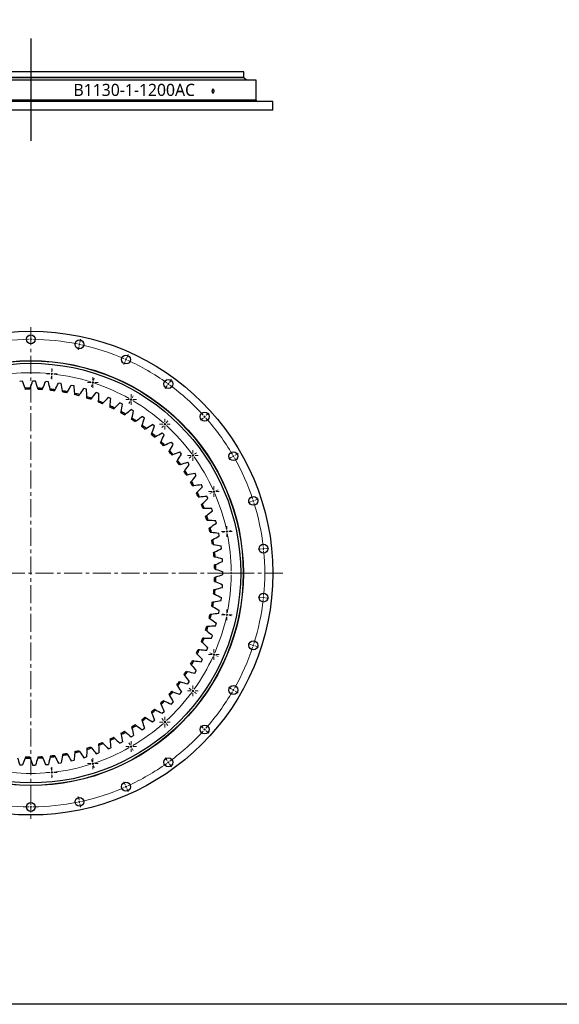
# Model space of a CAD drawing. Header units: millimetres. Extents: x -286 to 5069, y 4810 to 9491.
# Tile 2 of 8: x 1054 to 2392, y 4810 to 7253. Entities that reach past the tile are written whole.
import ezdxf

# ---------------------------------------------------------------- set-up
doc = ezdxf.new("R2010")
doc.units = ezdxf.units.MM
doc.header["$LTSCALE"] = 20
doc.linetypes.add('CENTER', pattern=[10.16, 6.35, -1.27, 1.27, -1.27])

# ---------------------------------------------------------------- blocks, each defined once
blk = doc.blocks.new('SW_CENTERMARKSYMBOL_36')
at = {"color": 0, "linetype": 'Continuous', "lineweight": 18}
for p, q in [((-5, 0), (-13.25, 0)), ((0, 0), (-2.5, 0)), ((0, 5), (0, 13.25)), ((0, 0), (0, 2.5)), ((0, 0), (0, -2.5)), ((0, 0), (2.5, 0)), ((5, 0), (13.25, 0)), ((0, -5), (0, -13.25))]:
    blk.add_line(p, q, dxfattribs=at)
blk = doc.blocks.new('SW_CENTERMARKSYMBOL_52')
at = {"color": 0, "linetype": 'Continuous', "lineweight": 18}
for p, q in [((-5, 0), (-13.25, 0)), ((0, 0), (-2.5, 0)), ((0, 5), (0, 13.25)), ((0, 0), (0, 2.5)), ((0, 0), (0, -2.5)), ((0, 0), (2.5, 0)), ((5, 0), (13.25, 0)), ((0, -5), (0, -13.25))]:
    blk.add_line(p, q, dxfattribs=at)
blk = doc.blocks.new('SW_CENTERMARKSYMBOL_53')
at = {"color": 0, "linetype": 'Continuous', "lineweight": 18}
for p, q in [((-5, 0), (-13.25, 0)), ((0, 0), (-2.5, 0)), ((0, 5), (0, 13.25)), ((0, 0), (0, 2.5)), ((0, 0), (0, -2.5)), ((0, 0), (2.5, 0)), ((5, 0), (13.25, 0)), ((0, -5), (0, -13.25))]:
    blk.add_line(p, q, dxfattribs=at)
blk = doc.blocks.new('SW_CENTERMARKSYMBOL_54')
at = {"color": 0, "linetype": 'Continuous', "lineweight": 18}
for p, q in [((-5, 0), (-13.25, 0)), ((0, 0), (-2.5, 0)), ((0, 5), (0, 13.25)), ((0, 0), (0, 2.5)), ((0, 0), (0, -2.5)), ((0, 0), (2.5, 0)), ((5, 0), (13.25, 0)), ((0, -5), (0, -13.25))]:
    blk.add_line(p, q, dxfattribs=at)
blk = doc.blocks.new('SW_CENTERMARKSYMBOL_55')
at = {"color": 0, "linetype": 'Continuous', "lineweight": 18}
for p, q in [((-5, 0), (-13.25, 0)), ((0, 0), (-2.5, 0)), ((0, 5), (0, 13.25)), ((0, 0), (0, 2.5)), ((0, 0), (0, -2.5)), ((0, 0), (2.5, 0)), ((5, 0), (13.25, 0)), ((0, -5), (0, -13.25))]:
    blk.add_line(p, q, dxfattribs=at)
blk = doc.blocks.new('SW_CENTERMARKSYMBOL_56')
at = {"color": 0, "linetype": 'Continuous', "lineweight": 18}
for p, q in [((-5, 0), (-13.25, 0)), ((0, 0), (-2.5, 0)), ((0, 5), (0, 13.25)), ((0, 0), (0, 2.5)), ((0, 0), (0, -2.5)), ((0, 0), (2.5, 0)), ((5, 0), (13.25, 0)), ((0, -5), (0, -13.25))]:
    blk.add_line(p, q, dxfattribs=at)
blk = doc.blocks.new('SW_CENTERMARKSYMBOL_57')
at = {"color": 0, "linetype": 'Continuous', "lineweight": 18}
for p, q in [((-5, 0), (-13.25, 0)), ((0, 0), (-2.5, 0)), ((0, 5), (0, 13.25)), ((0, 0), (0, 2.5)), ((0, 0), (0, -2.5)), ((0, 0), (2.5, 0)), ((5, 0), (13.25, 0)), ((0, -5), (0, -13.25))]:
    blk.add_line(p, q, dxfattribs=at)
blk = doc.blocks.new('SW_CENTERMARKSYMBOL_58')
at = {"color": 0, "linetype": 'Continuous', "lineweight": 18}
for p, q in [((-5, 0), (-13.25, 0)), ((0, 0), (-2.5, 0)), ((0, 5), (0, 13.25)), ((0, 0), (0, 2.5)), ((0, 0), (0, -2.5)), ((0, 0), (2.5, 0)), ((5, 0), (13.25, 0)), ((0, -5), (0, -13.25))]:
    blk.add_line(p, q, dxfattribs=at)
blk = doc.blocks.new('SW_CENTERMARKSYMBOL_59')
at = {"color": 0, "linetype": 'Continuous', "lineweight": 18}
for p, q in [((-5, 0), (-13.25, 0)), ((0, 0), (-2.5, 0)), ((0, 5), (0, 13.25)), ((0, 0), (0, 2.5)), ((0, 0), (0, -2.5)), ((0, 0), (2.5, 0)), ((5, 0), (13.25, 0)), ((0, -5), (0, -13.25))]:
    blk.add_line(p, q, dxfattribs=at)
blk = doc.blocks.new('SW_CENTERMARKSYMBOL_60')
at = {"color": 0, "linetype": 'Continuous', "lineweight": 18}
for p, q in [((-5, 0), (-13.25, 0)), ((0, 0), (-2.5, 0)), ((0, 5), (0, 13.25)), ((0, 0), (0, 2.5)), ((0, 0), (0, -2.5)), ((0, 0), (2.5, 0)), ((5, 0), (13.25, 0)), ((0, -5), (0, -13.25))]:
    blk.add_line(p, q, dxfattribs=at)
blk = doc.blocks.new('SW_CENTERMARKSYMBOL_61')
at = {"color": 0, "linetype": 'Continuous', "lineweight": 18}
for p, q in [((-5, 0), (-13.25, 0)), ((0, 0), (-2.5, 0)), ((0, 5), (0, 13.25)), ((0, 0), (0, 2.5)), ((0, 0), (0, -2.5)), ((0, 0), (2.5, 0)), ((5, 0), (13.25, 0)), ((0, -5), (0, -13.25))]:
    blk.add_line(p, q, dxfattribs=at)
blk = doc.blocks.new('SW_CENTERMARKSYMBOL_62')
at = {"color": 0, "linetype": 'Continuous', "lineweight": 18}
for p, q in [((-5, 0), (-13.25, 0)), ((0, 0), (-2.5, 0)), ((0, 5), (0, 13.25)), ((0, 0), (0, 2.5)), ((0, 0), (0, -2.5)), ((0, 0), (2.5, 0)), ((5, 0), (13.25, 0)), ((0, -5), (0, -13.25))]:
    blk.add_line(p, q, dxfattribs=at)
blk = doc.blocks.new('SW_CENTERMARKSYMBOL_63')
at = {"color": 0, "linetype": 'Continuous', "lineweight": 18}
for p, q in [((-5, 0), (-13.25, 0)), ((0, 0), (-2.5, 0)), ((0, 5), (0, 13.25)), ((0, 0), (0, 2.5)), ((0, 0), (0, -2.5)), ((0, 0), (2.5, 0)), ((5, 0), (13.25, 0)), ((0, -5), (0, -13.25))]:
    blk.add_line(p, q, dxfattribs=at)
blk = doc.blocks.new('SW_CENTERMARKSYMBOL_64')
at = {"color": 0, "linetype": 'Continuous', "lineweight": 18}
for p, q in [((-5, 0), (-13.25, 0)), ((0, 0), (-2.5, 0)), ((0, 5), (0, 13.25)), ((0, 0), (0, 2.5)), ((0, 0), (0, -2.5)), ((0, 0), (2.5, 0)), ((5, 0), (13.25, 0)), ((0, -5), (0, -13.25))]:
    blk.add_line(p, q, dxfattribs=at)
blk = doc.blocks.new('SW_CENTERMARKSYMBOL_65')
at = {"color": 0, "linetype": 'Continuous', "lineweight": 18}
for p, q in [((-5, 0), (-13.25, 0)), ((0, 0), (-2.5, 0)), ((0, 5), (0, 13.25)), ((0, 0), (0, 2.5)), ((0, 0), (0, -2.5)), ((0, 0), (2.5, 0)), ((5, 0), (13.25, 0)), ((0, -5), (0, -13.25))]:
    blk.add_line(p, q, dxfattribs=at)

msp = doc.modelspace()

# ---------------------------------------------------------------- linework, layer by layer
at = {"lineweight": 25}
for p, q in [((1081.2, 7206), (1081.2, 6952.7)), ((1609.7, 7108.6), (552.7, 7108.6)), ((1609.2, 7123.1), (553.2, 7123.1)), ((1609.2, 7109.1), (553.2, 7109.1)), ((1602.2, 7108.6), (1602.2, 7109.1)), ((1609.2, 7109.1), (1609.2, 7123.1)), ((1615.7, 7103.2), (1609.7, 7108.6)), ((1639.7, 7103.1), (522.7, 7103.1)), ((1615.7, 7103.2), (546.7, 7103.2)), ((1609.2, 7103.1), (1609.2, 7103.2)), ((1639.7, 7053.1), (1639.7, 7103.1)), ((1681.2, 7050.1), (481.2, 7050.1)), ((1639.7, 7053.1), (522.7, 7053.1)), ((1681.2, 7028.1), (1681.2, 7050.1)), ((1681.2, 7028.1), (481.2, 7028.1)), ((1060.5, 6355.9), (1053.7, 6355.6)), ((1092.6, 6356.3), (1085.8, 6356.4)), ((1124.8, 6354.4), (1118, 6355)), ((1156.7, 6350.4), (1150, 6351.4)), ((1188.3, 6344.2), (1181.6, 6345.7)), ((1219.4, 6335.9), (1212.9, 6337.8)), ((1249.9, 6325.5), (1243.5, 6327.9)), ((1279.5, 6313.1), (1273.3, 6315.9)), ((1308.3, 6298.8), (1302.3, 6302)), ((1336.1, 6282.5), (1330.3, 6286.1)), ((1362.7, 6264.3), (1357.2, 6268.3)), ((1388, 6244.5), (1382.8, 6248.8)), ((1411.9, 6222.9), (1407, 6227.6)), ((1434.3, 6199.8), (1429.7, 6204.8)), ((1455.1, 6175.2), (1450.8, 6180.6)), ((1474.2, 6149.3), (1470.3, 6154.9)), ((1491.5, 6122.2), (1488, 6128)), ((1506.9, 6093.9), (1503.8, 6100)), ((1520.4, 6064.7), (1517.7, 6071)), ((1531.8, 6034.6), (1529.6, 6041.1)), ((1541.2, 6003.9), (1539.4, 6010.4)), ((1548.6, 5972.5), (1547.2, 5979.2)), ((1553.7, 5940.8), (1552.8, 5947.5)), ((1556.8, 5908.7), (1556.3, 5915.5)), ((1557.6, 5876.6), (1557.6, 5883.4)), ((1556.3, 5844.4), (1556.8, 5851.2)), ((1552.8, 5812.4), (1553.7, 5819.1)), ((1547.2, 5780.7), (1548.6, 5787.4)), ((1539.4, 5749.5), (1541.2, 5756)), ((1529.6, 5718.8), (1531.8, 5725.3)), ((1517.7, 5688.9), (1520.4, 5695.2)), ((1503.8, 5659.9), (1506.9, 5666)), ((1488, 5631.9), (1491.5, 5637.7)), ((1470.3, 5605), (1474.2, 5610.6)), ((1450.8, 5579.4), (1455.1, 5584.7)), ((1429.7, 5555.1), (1434.3, 5560.1)), ((1407, 5532.3), (1411.9, 5537)), ((1357.2, 5491.6), (1362.7, 5495.6)), ((1382.8, 5511.1), (1388, 5515.4)), ((1330.3, 5473.8), (1336.1, 5477.4)), ((1273.3, 5444), (1279.5, 5446.8)), ((1302.3, 5457.9), (1308.3, 5461.1)), ((1212.9, 5422.1), (1219.4, 5424)), ((1243.5, 5432), (1249.9, 5434.4)), ((1053.7, 5404.3), (1060.5, 5404)), ((1085.8, 5403.5), (1092.6, 5403.7)), ((1118, 5404.9), (1124.8, 5405.5)), ((1150, 5408.5), (1156.7, 5409.5)), ((1181.6, 5414.2), (1188.3, 5415.7))]:
    msp.add_line(p, q, dxfattribs=at)
at = {"linetype": 'CENTER', "lineweight": 18, "ltscale": 0.35}
for p, q in [((1081.1, 6489.9), (1081.1, 5270.2)), ((452.8, 5880.2), (1709.4, 5880))]:
    msp.add_line(p, q, dxfattribs=at)
at = {"color": 0, "linetype": 'Continuous', "lineweight": 18}
for p, q in [((1081.2, 6465), (1081.2, 6473.5)), ((1081.2, 6460), (1081.2, 6462.5)), ((1081.2, 6460), (1081.2, 6457.5)), ((1081.2, 6455), (1081.2, 6446.5)), ((1201.8, 6447.3), (1202.3, 6449.7)), ((1202.8, 6452.2), (1204.6, 6460.5)), ((1200.7, 6442.4), (1199, 6434.1)), ((1201.8, 6447.3), (1201.3, 6444.8)), ((1315.1, 6405.2), (1311.6, 6397.5)), ((1317.1, 6409.8), (1316.1, 6407.5)), ((1317.1, 6409.8), (1318.1, 6412.1)), ((1319.1, 6414.4), (1322.6, 6422.1)), ((1133.1, 6374.2), (1133.4, 6376.7)), ((1133.7, 6379.2), (1134.3, 6385.4)), ((1132.6, 6369.3), (1132, 6363)), ((1133.1, 6374.2), (1132.9, 6371.7)), ((1234.8, 6352.6), (1234, 6350.3)), ((1234.8, 6352.6), (1235.5, 6355)), ((1236.3, 6357.4), (1238.3, 6363.3)), ((1422.1, 6349.2), (1423.6, 6351.2)), ((1425, 6353.2), (1430, 6360.1)), ((1233.2, 6347.9), (1231.3, 6341.9)), ((1419.2, 6345.1), (1414.2, 6338.3)), ((1422.1, 6349.2), (1420.6, 6347.2)), ((1327.2, 6306), (1324.1, 6300.6)), ((1329.7, 6310.4), (1328.4, 6308.2)), ((1329.7, 6310.4), (1330.9, 6312.5)), ((1332.2, 6314.7), (1335.3, 6320.1)), ((1417.1, 6253), (1421.3, 6257.7)), ((1508.5, 6264.7), (1502.2, 6259)), ((1512.2, 6268.1), (1510.4, 6266.4)), ((1512.2, 6268.1), (1514.1, 6269.7)), ((1515.9, 6271.4), (1522.2, 6277.1)), ((1410.4, 6245.6), (1406.2, 6240.9)), ((1413.8, 6249.3), (1412.1, 6247.4)), ((1413.8, 6249.3), (1415.4, 6251.2)), ((1479.2, 6169.1), (1474.2, 6165.5)), ((1483.3, 6172.1), (1481.3, 6170.6)), ((1483.3, 6172.1), (1485.3, 6173.6)), ((1487.3, 6175), (1492.4, 6178.7)), ((1579.2, 6167.5), (1571.8, 6163.2)), ((1583.5, 6170), (1581.3, 6168.7)), ((1583.5, 6170), (1585.7, 6171.2)), ((1587.8, 6172.5), (1595.2, 6176.7)), ((1535.2, 6082.1), (1532.9, 6081.1)), ((1535.2, 6082.1), (1537.5, 6083.1)), ((1539.8, 6084.1), (1545.5, 6086.7)), ((1530.7, 6080.1), (1524.9, 6077.5)), ((1628.1, 6057.6), (1620, 6055)), ((1632.8, 6059.2), (1630.4, 6058.4)), ((1632.8, 6059.2), (1635.2, 6060)), ((1637.6, 6060.7), (1645.6, 6063.4)), ((1572.2, 5984.3), (1578.3, 5985.6)), ((1562.4, 5982.2), (1556.3, 5980.9)), ((1567.3, 5983.3), (1564.9, 5982.8)), ((1567.3, 5983.3), (1569.8, 5983.8)), ((1653, 5940.1), (1644.6, 5939.2)), ((1658, 5940.6), (1655.5, 5940.3)), ((1658, 5940.6), (1660.5, 5940.8)), ((1663, 5941.1), (1671.4, 5942)), ((1573.2, 5880), (1566.9, 5880)), ((1578.2, 5880), (1575.7, 5880)), ((1578.2, 5880), (1580.7, 5880)), ((1583.2, 5880), (1589.4, 5880)), ((1653, 5819.9), (1644.6, 5820.7)), ((1658, 5819.3), (1655.5, 5819.6)), ((1658, 5819.3), (1660.5, 5819.1)), ((1663, 5818.8), (1671.4, 5817.9)), ((1562.4, 5777.7), (1556.3, 5779)), ((1567.3, 5776.6), (1564.9, 5777.1)), ((1567.3, 5776.6), (1569.8, 5776.1)), ((1572.2, 5775.6), (1578.3, 5774.3)), ((1628.1, 5702.3), (1620, 5704.9)), ((1632.8, 5700.7), (1630.4, 5701.5)), ((1632.8, 5700.7), (1635.2, 5700)), ((1637.6, 5699.2), (1645.6, 5696.6)), ((1530.7, 5679.8), (1524.9, 5682.4)), ((1535.2, 5677.8), (1532.9, 5678.8)), ((1535.2, 5677.8), (1537.5, 5676.8)), ((1539.8, 5675.8), (1545.5, 5673.2)), ((1479.2, 5590.8), (1474.2, 5594.4)), ((1579.2, 5592.5), (1571.8, 5596.7)), ((1483.3, 5587.8), (1481.3, 5589.3)), ((1483.3, 5587.8), (1485.3, 5586.4)), ((1487.3, 5584.9), (1492.4, 5581.2)), ((1583.5, 5590), (1581.3, 5591.2)), ((1583.5, 5590), (1585.7, 5588.7)), ((1587.8, 5587.5), (1595.2, 5583.2)), ((1410.4, 5514.3), (1406.2, 5519)), ((1413.8, 5510.6), (1412.1, 5512.5)), ((1413.8, 5510.6), (1415.4, 5508.8)), ((1417.1, 5506.9), (1421.3, 5502.3)), ((1508.5, 5495.2), (1502.2, 5500.9)), ((1512.2, 5491.9), (1510.4, 5493.5)), ((1512.2, 5491.9), (1514.1, 5490.2)), ((1515.9, 5488.5), (1522.2, 5482.8)), ((1327.2, 5453.9), (1324.1, 5459.3)), ((1329.7, 5449.5), (1328.4, 5451.7)), ((1329.7, 5449.5), (1330.9, 5447.4)), ((1332.2, 5445.2), (1335.3, 5439.8)), ((1233.2, 5412), (1231.3, 5418)), ((1234.8, 5407.3), (1234, 5409.7)), ((1234.8, 5407.3), (1235.5, 5404.9)), ((1236.3, 5402.5), (1238.3, 5396.6)), ((1419.2, 5414.8), (1414.2, 5421.6)), ((1422.1, 5410.7), (1420.6, 5412.7)), ((1422.1, 5410.7), (1423.6, 5408.7)), ((1425, 5406.7), (1430, 5399.8)), ((1132.6, 5390.7), (1132, 5396.9)), ((1133.1, 5385.7), (1132.9, 5388.2)), ((1133.1, 5385.7), (1133.4, 5383.2)), ((1133.7, 5380.7), (1134.3, 5374.5)), ((1315.1, 5354.7), (1311.6, 5362.4)), ((1317.1, 5350.1), (1316.1, 5352.4)), ((1317.1, 5350.1), (1318.1, 5347.8)), ((1200.7, 5317.5), (1199, 5325.8)), ((1319.1, 5345.5), (1322.6, 5337.8)), ((1081.2, 5305), (1081.2, 5313.5)), ((1081.2, 5300), (1081.2, 5302.5)), ((1201.8, 5312.6), (1201.3, 5315.1)), ((1201.8, 5312.6), (1202.3, 5310.2)), ((1202.8, 5307.7), (1204.6, 5299.4)), ((1081.2, 5300), (1081.2, 5297.5)), ((1081.2, 5295), (1081.2, 5286.5))]:
    msp.add_line(p, q, dxfattribs=at)
msp.add_lwpolyline([(-286.1, 9490.5), (5069.2, 9490.5), (5069.2, 4810.4), (-286.1, 4810.4)], close=True)
at = {"lineweight": 25}
for centre, radius in [((1081.2, 5880), 600), ((1081.2, 6460), 11), ((1201.8, 6447.3), 11), ((1081.2, 5880), 527), ((1081.2, 5880), 526.5), ((1081.2, 5880), 520.5), ((1317.1, 6409.8), 11), ((1422.1, 6349.2), 11), ((1512.2, 6268.1), 11), ((1583.5, 6170), 11), ((1632.8, 6059.2), 11), ((1658, 5940.6), 11), ((1658, 5819.3), 11), ((1632.8, 5700.7), 11), ((1583.5, 5590), 11), ((1512.2, 5491.9), 11), ((1422.1, 5410.7), 11), ((1317.1, 5350.1), 11), ((1081.2, 5300), 11), ((1201.8, 5312.6), 11)]:
    msp.add_circle(centre, radius, dxfattribs=at)
for centre, radius, start, end in [((1642.7, 7053.1), 3, 180, 270), ((1081.2, 5880), 459, 90.2004, 91.7351), ((1081.2, 5880), 456, 90.3292, 91.6062), ((1081.2, 5880), 459, 86.3294, 87.8642), ((1081.2, 5880), 456, 86.4583, 87.7353), ((1081.2, 5880), 459, 82.4584, 83.9932), ((1081.2, 5880), 456, 82.5873, 83.8643), ((1081.2, 5880), 459, 78.5875, 80.1222), ((1081.2, 5880), 456, 78.7163, 79.9933), ((1081.2, 5880), 459, 74.7165, 76.2513), ((1081.2, 5880), 456, 74.8454, 76.1224), ((1081.2, 5880), 459, 70.8455, 72.3803), ((1081.2, 5880), 456, 70.9744, 72.2514), ((1081.2, 5880), 456, 67.1034, 68.3804), ((1081.2, 5880), 459, 66.9745, 68.5093), ((1081.2, 5880), 456, 63.2325, 64.5095), ((1081.2, 5880), 459, 63.1036, 64.6384), ((1081.2, 5880), 456, 59.3615, 60.6385), ((1081.2, 5880), 459, 59.2326, 60.7674), ((1081.2, 5880), 456, 55.4905, 56.7675), ((1081.2, 5880), 459, 55.3616, 56.8964), ((1081.2, 5880), 456, 51.6196, 52.8966), ((1081.2, 5880), 459, 51.4907, 53.0255), ((1081.2, 5880), 456, 47.7486, 49.0256), ((1081.2, 5880), 459, 47.6197, 49.1545), ((1081.2, 5880), 459, 43.7487, 45.2835), ((1081.2, 5880), 456, 43.8776, 45.1546), ((1081.2, 5880), 456, 40.0067, 41.2837), ((1081.2, 5880), 459, 39.8778, 41.4125), ((1081.2, 5880), 456, 36.1357, 37.4127), ((1081.2, 5880), 459, 36.0068, 37.5416), ((1081.2, 5880), 456, 32.2647, 33.5417), ((1081.2, 5880), 459, 32.1358, 33.6706), ((1081.2, 5880), 459, 28.2649, 29.7996), ((1081.2, 5880), 456, 28.3938, 29.6708), ((1081.2, 5880), 456, 24.5228, 25.7998), ((1081.2, 5880), 459, 24.3939, 25.9287), ((1081.2, 5880), 456, 20.6518, 21.9288), ((1081.2, 5880), 459, 20.5229, 22.0577), ((1081.2, 5880), 456, 16.7809, 18.0579), ((1081.2, 5880), 459, 16.652, 18.1867), ((1081.2, 5880), 456, 12.9099, 14.1869), ((1081.2, 5880), 459, 12.781, 14.3158), ((1081.2, 5880), 456, 9.0389, 10.3159), ((1081.2, 5880), 459, 8.91, 10.4448), ((1081.2, 5880), 456, 5.168, 6.4449), ((1081.2, 5880), 459, 5.0391, 6.5738), ((1081.2, 5880), 456, 1.297, 2.574), ((1081.2, 5880), 459, 1.1681, 2.7029), ((1081.2, 5880), 456, 357.426, 358.703), ((1081.2, 5880), 459, 357.2971, 358.8319), ((1081.2, 5880), 456, 353.5551, 354.832), ((1081.2, 5880), 459, 353.4262, 354.9609), ((1081.2, 5880), 456, 349.6841, 350.9611), ((1081.2, 5880), 459, 349.5552, 351.09), ((1081.2, 5880), 456, 345.8131, 347.0901), ((1081.2, 5880), 459, 345.6842, 347.219), ((1081.2, 5880), 456, 341.9421, 343.2191), ((1081.2, 5880), 459, 341.8133, 343.348), ((1081.2, 5880), 456, 338.0712, 339.3482), ((1081.2, 5880), 459, 337.9423, 339.4771), ((1081.2, 5880), 456, 334.2002, 335.4772), ((1081.2, 5880), 459, 334.0713, 335.6061), ((1081.2, 5880), 456, 330.3292, 331.6062), ((1081.2, 5880), 459, 330.2004, 331.7351), ((1081.2, 5880), 456, 326.4583, 327.7353), ((1081.2, 5880), 459, 326.3294, 327.8642), ((1081.2, 5880), 456, 322.5873, 323.8643), ((1081.2, 5880), 459, 322.4584, 323.9932), ((1081.2, 5880), 456, 318.7163, 319.9933), ((1081.2, 5880), 459, 318.5875, 320.1222), ((1081.2, 5880), 456, 314.8454, 316.1224), ((1081.2, 5880), 459, 314.7165, 316.2513), ((1081.2, 5880), 456, 307.1034, 308.3804), ((1081.2, 5880), 459, 306.9745, 308.5093), ((1081.2, 5880), 456, 310.9744, 312.2514), ((1081.2, 5880), 459, 310.8455, 312.3803), ((1081.2, 5880), 456, 303.2325, 304.5095), ((1081.2, 5880), 459, 303.1036, 304.6384), ((1081.2, 5880), 456, 295.4905, 296.7675), ((1081.2, 5880), 456, 299.3615, 300.6385), ((1081.2, 5880), 459, 299.2326, 300.7674), ((1081.2, 5880), 456, 287.7486, 289.0256), ((1081.2, 5880), 456, 291.6196, 292.8966), ((1081.2, 5880), 459, 291.4907, 293.0255), ((1081.2, 5880), 459, 295.3616, 296.8964), ((1081.2, 5880), 456, 268.3938, 269.6708), ((1081.2, 5880), 456, 272.2647, 273.5417), ((1081.2, 5880), 459, 276.0068, 277.5416), ((1081.2, 5880), 456, 276.1357, 277.4127), ((1081.2, 5880), 459, 279.8778, 281.4125), ((1081.2, 5880), 456, 280.0067, 281.2837), ((1081.2, 5880), 459, 283.7487, 285.2835), ((1081.2, 5880), 456, 283.8776, 285.1546), ((1081.2, 5880), 459, 287.6197, 289.1545), ((1081.2, 5880), 459, 268.2649, 269.7996), ((1081.2, 5880), 459, 272.1358, 273.6706)]:
    msp.add_arc(centre, radius, start, end, dxfattribs=at)
at = {"color": 0, "linetype": 'Continuous', "lineweight": 18}
for radius, start, end in [(580, 90.4939, 101.5061), (580, 90, 90.247), (580, 89.753, 90), (580, 78.4939, 89.5061), (580, 78, 78.247), (580, 77.753, 78), (580, 66.4939, 77.5061), (580, 66, 66.247), (580, 65.753, 66), (580, 54.4939, 65.5061), (497, 84.5764, 95.4236), (497, 84, 84.2882), (497, 83.7118, 84), (497, 72.5764, 83.4236), (497, 72, 72.2882), (497, 71.7118, 72), (497, 60.5764, 71.4236), (580, 54, 54.247), (580, 53.753, 54), (580, 42.4939, 53.5061), (497, 60, 60.2882), (497, 59.7118, 60), (497, 48.5764, 59.4236), (580, 42, 42.247), (580, 41.753, 42), (580, 30.4939, 41.5061), (497, 48, 48.2882), (497, 47.7118, 48), (497, 36.5764, 47.4236), (497, 36, 36.2882), (497, 35.7118, 36), (497, 24.5764, 35.4236), (580, 30, 30.247), (580, 29.753, 30), (580, 18.4939, 29.5061), (497, 24, 24.2882), (497, 23.7118, 24), (497, 12.5764, 23.4236), (580, 18, 18.247), (580, 17.753, 18), (580, 6.4939, 17.5061), (497, 12, 12.2882), (497, 11.7118, 12), (497, 0.5764, 11.4236), (580, 6, 6.247), (580, 5.753, 6), (580, 354.4939, 5.5061), (497, 348.5764, 359.4236), (497, 0, 0.2882), (497, 359.7118, 0), (580, 342.4939, 353.5061), (580, 353.753, 354), (580, 354, 354.247), (497, 336.5764, 347.4236), (497, 347.7118, 348), (497, 348, 348.2882), (580, 330.4939, 341.5061), (580, 341.753, 342), (580, 342, 342.247), (497, 324.5764, 335.4236), (497, 335.7118, 336), (497, 336, 336.2882), (497, 312.5764, 323.4236), (497, 323.7118, 324), (497, 324, 324.2882), (580, 318.4939, 329.5061), (580, 329.753, 330), (580, 330, 330.247), (497, 300.5764, 311.4236), (497, 311.7118, 312), (497, 312, 312.2882), (580, 306.4939, 317.5061), (580, 317.753, 318), (580, 318, 318.247), (497, 288.5764, 299.4236), (497, 299.7118, 300), (497, 300, 300.2882), (497, 276.5764, 287.4236), (497, 287.7118, 288), (497, 288, 288.2882), (580, 294.4939, 305.5061), (580, 305.753, 306), (580, 306, 306.247), (497, 264.5764, 275.4236), (497, 275.7118, 276), (497, 276, 276.2882), (580, 293.753, 294), (580, 294, 294.247), (580, 282.4939, 293.5061), (580, 258.4939, 269.5061), (580, 270.4939, 281.5061), (580, 281.753, 282), (580, 282, 282.247), (580, 269.753, 270), (580, 270, 270.247)]:
    msp.add_arc((1081.2, 5880), radius, start, end, dxfattribs=at)
at = {"lineweight": 25}
msp.add_open_spline([(1535.7, 7075.6), (1535.7, 7075.3), (1535.6, 7075), (1535.6, 7074.4), (1535.5, 7074.1), (1535.4, 7073.6), (1535.3, 7073.3), (1535.1, 7072.8), (1535, 7072.6), (1534.8, 7072.2), (1534.6, 7072), (1534.4, 7071.7), (1534.2, 7071.5), (1533.9, 7071.3), (1533.7, 7071.2), (1533.4, 7071.1), (1533.2, 7071.1), (1532.9, 7071.1), (1532.7, 7071.1), (1532.3, 7071.2), (1532.2, 7071.3), (1531.9, 7071.5), (1531.7, 7071.7), (1531.4, 7072), (1531.3, 7072.2), (1531, 7072.6), (1530.9, 7072.8), (1530.7, 7073.3), (1530.6, 7073.6), (1530.5, 7074.1), (1530.5, 7074.4), (1530.4, 7075), (1530.4, 7075.3), (1530.4, 7075.9), (1530.4, 7076.2), (1530.5, 7076.7), (1530.5, 7077), (1530.6, 7077.6), (1530.7, 7077.8), (1530.9, 7078.3), (1531, 7078.6), (1531.3, 7079), (1531.4, 7079.2), (1531.7, 7079.5), (1531.9, 7079.6), (1532.2, 7079.9), (1532.3, 7079.9), (1532.7, 7080.1), (1532.9, 7080.1), (1533.2, 7080.1), (1533.4, 7080.1), (1533.7, 7079.9), (1533.9, 7079.9), (1534.2, 7079.6), (1534.3, 7079.5), (1534.6, 7079.2), (1534.8, 7079), (1535, 7078.6), (1535.1, 7078.3), (1535.3, 7077.8), (1535.4, 7077.6), (1535.5, 7077), (1535.6, 7076.8), (1535.6, 7076.2), (1535.7, 7075.9), (1535.7, 7075.6)], degree=3, knots=[0, 0, 0, 0, 0.03125, 0.03125, 0.0625, 0.0625, 0.09375, 0.09375, 0.125, 0.125, 0.15625, 0.15625, 0.1875, 0.1875, 0.21875, 0.21875, 0.25, 0.25, 0.28125, 0.28125, 0.3125, 0.3125, 0.34375, 0.34375, 0.375, 0.375, 0.40625, 0.40625, 0.4375, 0.4375, 0.46875, 0.46875, 0.5, 0.5, 0.53125, 0.53125, 0.5625, 0.5625, 0.59375, 0.59375, 0.625, 0.625, 0.65625, 0.65625, 0.6875, 0.6875, 0.71875, 0.71875, 0.75, 0.75, 0.78125, 0.78125, 0.8125, 0.8125, 0.84375, 0.84375, 0.875, 0.875, 0.90625, 0.90625, 0.9375, 0.9375, 0.96875, 0.96875, 1, 1, 1, 1], dxfattribs=at)
for points in [[(1067.3, 6338.7), (1065.1, 6344.5), (1062.8, 6350.3), (1060.5, 6355.9)], [(1079.6, 6339), (1081.6, 6344.8), (1083.7, 6350.6), (1085.8, 6356.4)], [(1098.3, 6338.6), (1096.5, 6344.5), (1094.6, 6350.4), (1092.6, 6356.3)], [(1110.6, 6338), (1113, 6343.7), (1115.4, 6349.4), (1118, 6355)], [(1129.2, 6336.4), (1127.8, 6342.4), (1126.4, 6348.4), (1124.8, 6354.4)], [(1141.4, 6335), (1144.2, 6340.5), (1147, 6346), (1150, 6351.4)], [(1068.4, 6335.8), (1068, 6336.8), (1067.7, 6337.8), (1067.3, 6338.7)], [(1078.6, 6335.9), (1078.9, 6337), (1079.2, 6338), (1079.6, 6339)], [(1099.2, 6335.6), (1098.9, 6336.6), (1098.6, 6337.6), (1098.3, 6338.6)], [(1109.4, 6335.1), (1109.8, 6336.1), (1110.2, 6337), (1110.6, 6338)], [(1129.9, 6333.3), (1129.7, 6334.4), (1129.5, 6335.4), (1129.2, 6336.4)], [(1140, 6332.1), (1140.5, 6333.1), (1141, 6334), (1141.4, 6335)], [(1159.9, 6332.2), (1159, 6338.2), (1157.9, 6344.3), (1156.7, 6350.4)], [(1160.4, 6329), (1160.3, 6330.1), (1160.1, 6331.1), (1159.9, 6332.2)], [(1170.4, 6327.1), (1170.9, 6328.1), (1171.5, 6329), (1172, 6329.9)], [(1172, 6329.9), (1175.1, 6335.2), (1178.4, 6340.5), (1181.6, 6345.7)], [(1190.3, 6325.8), (1189.7, 6331.9), (1189, 6338.1), (1188.3, 6344.2)], [(1202.2, 6322.7), (1205.7, 6327.8), (1209.2, 6332.9), (1212.9, 6337.8)], [(1220.1, 6317.4), (1220, 6323.6), (1219.7, 6329.8), (1219.4, 6335.9)], [(1231.8, 6313.5), (1235.6, 6318.4), (1239.5, 6323.2), (1243.5, 6327.9)], [(1190.6, 6322.6), (1190.5, 6323.7), (1190.4, 6324.8), (1190.3, 6325.8)], [(1200.4, 6320.1), (1201, 6321), (1201.6, 6321.8), (1202.2, 6322.7)], [(1220.2, 6314.3), (1220.2, 6315.3), (1220.2, 6316.4), (1220.1, 6317.4)], [(1229.8, 6311), (1230.5, 6311.9), (1231.1, 6312.7), (1231.8, 6313.5)], [(1249.2, 6303.9), (1249.3, 6304.9), (1249.3, 6306), (1249.3, 6307)], [(1249.3, 6307), (1249.6, 6313.2), (1249.8, 6319.4), (1249.9, 6325.5)], [(1258.6, 6300), (1259.3, 6300.8), (1260, 6301.6), (1260.7, 6302.4)], [(1260.7, 6302.4), (1264.9, 6307), (1269.1, 6311.5), (1273.3, 6315.9)], [(1277.8, 6294.7), (1278.5, 6300.9), (1279.1, 6307), (1279.5, 6313.1)], [(1288.8, 6289.3), (1293.3, 6293.6), (1297.8, 6297.8), (1302.3, 6302)], [(1277.4, 6291.6), (1277.6, 6292.6), (1277.7, 6293.7), (1277.8, 6294.7)], [(1286.6, 6287.1), (1287.3, 6287.8), (1288.1, 6288.6), (1288.8, 6289.3)], [(1304.8, 6277.4), (1305, 6278.4), (1305.2, 6279.5), (1305.3, 6280.5)], [(1305.3, 6280.5), (1306.4, 6286.6), (1307.4, 6292.7), (1308.3, 6298.8)], [(1316, 6274.4), (1320.7, 6278.3), (1325.5, 6282.2), (1330.3, 6286.1)], [(1331.9, 6264.5), (1333.4, 6270.4), (1334.8, 6276.4), (1336.1, 6282.5)], [(1313.6, 6272.3), (1314.4, 6273), (1315.2, 6273.7), (1316, 6274.4)], [(1331.1, 6261.4), (1331.4, 6262.4), (1331.6, 6263.4), (1331.9, 6264.5)], [(1339.5, 6255.7), (1340.4, 6256.3), (1341.2, 6257), (1342.1, 6257.6)], [(1342.1, 6257.6), (1347.1, 6261.3), (1352.1, 6264.8), (1357.2, 6268.3)], [(1357.3, 6246.7), (1359.2, 6252.5), (1361, 6258.4), (1362.7, 6264.3)], [(1356.3, 6243.6), (1356.6, 6244.6), (1356.9, 6245.6), (1357.3, 6246.7)], [(1364.3, 6237.4), (1365.2, 6238), (1366.1, 6238.6), (1367, 6239.1)], [(1367, 6239.1), (1372.2, 6242.4), (1377.5, 6245.7), (1382.8, 6248.8)], [(1381.4, 6227.2), (1383.7, 6232.9), (1385.9, 6238.7), (1388, 6244.5)], [(1380.2, 6224.2), (1380.6, 6225.2), (1381, 6226.2), (1381.4, 6227.2)], [(1387.8, 6217.5), (1388.7, 6218), (1389.7, 6218.5), (1390.6, 6219)], [(1390.6, 6219), (1396, 6222), (1401.5, 6224.8), (1407, 6227.6)], [(1402.8, 6203.3), (1403.2, 6204.2), (1403.7, 6205.2), (1404.1, 6206.1)], [(1404.1, 6206.1), (1406.8, 6211.7), (1409.4, 6217.3), (1411.9, 6222.9)], [(1412.8, 6197.4), (1418.4, 6199.9), (1424, 6202.4), (1429.7, 6204.8)], [(1409.9, 6196), (1410.8, 6196.5), (1411.8, 6196.9), (1412.8, 6197.4)], [(1423.9, 6180.8), (1424.4, 6181.7), (1424.9, 6182.7), (1425.4, 6183.6)], [(1425.4, 6183.6), (1428.5, 6188.9), (1431.4, 6194.4), (1434.3, 6199.8)], [(1433.4, 6174.2), (1439.2, 6176.4), (1445, 6178.5), (1450.8, 6180.6)], [(1430.5, 6173.1), (1431.5, 6173.5), (1432.4, 6173.9), (1433.4, 6174.2)], [(1443.4, 6157), (1444, 6157.9), (1444.6, 6158.8), (1445.1, 6159.6)], [(1445.1, 6159.6), (1448.5, 6164.8), (1451.9, 6170), (1455.1, 6175.2)], [(1449.5, 6148.9), (1450.5, 6149.2), (1451.5, 6149.5), (1452.5, 6149.8)], [(1452.5, 6149.8), (1458.4, 6151.6), (1464.3, 6153.3), (1470.3, 6154.9)], [(1461.3, 6131.9), (1461.9, 6132.8), (1462.5, 6133.6), (1463.2, 6134.4)], [(1463.2, 6134.4), (1466.9, 6139.3), (1470.6, 6144.3), (1474.2, 6149.3)], [(1466.8, 6123.4), (1467.8, 6123.6), (1468.8, 6123.9), (1469.9, 6124.1)], [(1469.9, 6124.1), (1475.9, 6125.5), (1481.9, 6126.8), (1488, 6128)], [(1477.4, 6105.7), (1478.1, 6106.5), (1478.8, 6107.3), (1479.5, 6108.1)], [(1479.5, 6108.1), (1483.6, 6112.7), (1487.6, 6117.4), (1491.5, 6122.2)], [(1482.3, 6096.8), (1483.4, 6097), (1484.4, 6097.1), (1485.5, 6097.3)], [(1485.5, 6097.3), (1491.6, 6098.3), (1497.7, 6099.2), (1503.8, 6100)], [(1494, 6080.7), (1498.4, 6085), (1502.7, 6089.4), (1506.9, 6093.9)], [(1491.7, 6078.4), (1492.5, 6079.2), (1493.2, 6079.9), (1494, 6080.7)], [(1496.1, 6069.2), (1497.1, 6069.3), (1498.2, 6069.4), (1499.2, 6069.5)], [(1499.2, 6069.5), (1505.4, 6070.1), (1511.5, 6070.6), (1517.7, 6071)], [(1506.6, 6052.3), (1511.2, 6056.4), (1515.8, 6060.5), (1520.4, 6064.7)], [(1504.2, 6050.3), (1505, 6050.9), (1505.8, 6051.6), (1506.6, 6052.3)], [(1507.9, 6040.8), (1508.9, 6040.8), (1510, 6040.8), (1511.1, 6040.9)], [(1511.1, 6040.9), (1517.2, 6041), (1523.4, 6041.1), (1529.6, 6041.1)], [(1517.3, 6023.2), (1522.2, 6026.9), (1527, 6030.8), (1531.8, 6034.6)], [(1514.7, 6021.3), (1515.6, 6021.9), (1516.4, 6022.6), (1517.3, 6023.2)], [(1517.8, 6011.6), (1518.8, 6011.6), (1519.9, 6011.5), (1520.9, 6011.5)], [(1520.9, 6011.5), (1527.1, 6011.2), (1533.3, 6010.9), (1539.4, 6010.4)], [(1523.3, 5991.7), (1524.2, 5992.3), (1525.1, 5992.9), (1525.9, 5993.5)], [(1525.9, 5993.5), (1531.1, 5996.8), (1536.2, 6000.3), (1541.2, 6003.9)], [(1525.7, 5981.8), (1526.7, 5981.7), (1527.8, 5981.6), (1528.8, 5981.5)], [(1528.8, 5981.5), (1535, 5980.8), (1541.1, 5980.1), (1547.2, 5979.2)], [(1529.8, 5961.6), (1530.7, 5962.1), (1531.7, 5962.6), (1532.6, 5963.2)], [(1532.6, 5963.2), (1538, 5966.2), (1543.3, 5969.3), (1548.6, 5972.5)], [(1531.5, 5951.6), (1532.6, 5951.4), (1533.6, 5951.2), (1534.7, 5951)], [(1534.7, 5951), (1540.7, 5950), (1546.8, 5948.8), (1552.8, 5947.5)], [(1537.2, 5932.5), (1542.7, 5935.2), (1548.3, 5937.9), (1553.7, 5940.8)], [(1534.3, 5931.1), (1535.3, 5931.6), (1536.2, 5932), (1537.2, 5932.5)], [(1535.3, 5921), (1536.4, 5920.8), (1537.4, 5920.5), (1538.4, 5920.3)], [(1538.4, 5920.3), (1544.4, 5918.8), (1550.4, 5917.2), (1556.3, 5915.5)], [(1536.7, 5900.4), (1537.7, 5900.8), (1538.7, 5901.2), (1539.7, 5901.6)], [(1537.1, 5890.3), (1538.1, 5890), (1539.1, 5889.6), (1540.1, 5889.3)], [(1539.7, 5901.6), (1545.4, 5903.9), (1551.1, 5906.3), (1556.8, 5908.7)], [(1540.1, 5889.3), (1546, 5887.4), (1551.8, 5885.4), (1557.6, 5883.4)], [(1537.1, 5869.6), (1538.1, 5870), (1539.1, 5870.3), (1540.1, 5870.6)], [(1540.1, 5870.6), (1546, 5872.5), (1551.8, 5874.5), (1557.6, 5876.6)], [(1535.3, 5838.9), (1536.4, 5839.1), (1537.4, 5839.4), (1538.4, 5839.6)], [(1536.7, 5859.5), (1537.7, 5859.1), (1538.7, 5858.7), (1539.7, 5858.3)], [(1538.4, 5839.6), (1544.4, 5841.1), (1550.4, 5842.7), (1556.3, 5844.4)], [(1539.7, 5858.3), (1545.4, 5856), (1551.1, 5853.7), (1556.8, 5851.2)], [(1534.3, 5828.8), (1535.3, 5828.3), (1536.2, 5827.9), (1537.2, 5827.4)], [(1537.2, 5827.4), (1542.7, 5824.7), (1548.3, 5822), (1553.7, 5819.1)], [(1529.8, 5798.3), (1530.7, 5797.8), (1531.7, 5797.3), (1532.6, 5796.7)], [(1531.5, 5808.3), (1532.6, 5808.5), (1533.6, 5808.7), (1534.7, 5808.9)], [(1532.6, 5796.7), (1538, 5793.7), (1543.3, 5790.6), (1548.6, 5787.4)], [(1534.7, 5808.9), (1540.7, 5809.9), (1546.8, 5811.1), (1552.8, 5812.4)], [(1523.3, 5768.2), (1524.2, 5767.6), (1525.1, 5767), (1525.9, 5766.5)], [(1525.7, 5778.1), (1526.7, 5778.2), (1527.8, 5778.3), (1528.8, 5778.4)], [(1525.9, 5766.5), (1531.1, 5763.1), (1536.2, 5759.6), (1541.2, 5756)], [(1528.8, 5778.4), (1535, 5779.1), (1541.1, 5779.9), (1547.2, 5780.7)], [(1517.8, 5748.3), (1518.8, 5748.3), (1519.9, 5748.4), (1520.9, 5748.4)], [(1520.9, 5748.4), (1527.1, 5748.7), (1533.3, 5749), (1539.4, 5749.5)], [(1507.9, 5719.1), (1508.9, 5719.1), (1510, 5719.1), (1511.1, 5719)], [(1511.1, 5719), (1517.2, 5718.9), (1523.4, 5718.8), (1529.6, 5718.8)], [(1514.7, 5738.6), (1515.6, 5738), (1516.4, 5737.3), (1517.3, 5736.7)], [(1517.3, 5736.7), (1522.2, 5733), (1527, 5729.2), (1531.8, 5725.3)], [(1504.2, 5709.7), (1505, 5709), (1505.8, 5708.3), (1506.6, 5707.6)], [(1506.6, 5707.6), (1511.2, 5703.5), (1515.8, 5699.4), (1520.4, 5695.2)], [(1491.7, 5681.5), (1492.5, 5680.7), (1493.2, 5680), (1494, 5679.3)], [(1494, 5679.3), (1498.4, 5674.9), (1502.7, 5670.5), (1506.9, 5666)], [(1496.1, 5690.7), (1497.1, 5690.6), (1498.2, 5690.5), (1499.2, 5690.4)], [(1499.2, 5690.4), (1505.4, 5689.8), (1511.5, 5689.3), (1517.7, 5688.9)], [(1477.4, 5654.2), (1478.1, 5653.4), (1478.8, 5652.6), (1479.5, 5651.8)], [(1479.5, 5651.8), (1483.6, 5647.2), (1487.6, 5642.5), (1491.5, 5637.7)], [(1482.3, 5663.1), (1483.4, 5662.9), (1484.4, 5662.8), (1485.5, 5662.6)], [(1485.5, 5662.6), (1491.6, 5661.6), (1497.7, 5660.7), (1503.8, 5659.9)], [(1461.3, 5628), (1461.9, 5627.2), (1462.5, 5626.3), (1463.2, 5625.5)], [(1463.2, 5625.5), (1466.9, 5620.6), (1470.6, 5615.6), (1474.2, 5610.6)], [(1466.8, 5636.5), (1467.8, 5636.3), (1468.8, 5636), (1469.9, 5635.8)], [(1469.9, 5635.8), (1475.9, 5634.4), (1481.9, 5633.1), (1488, 5631.9)], [(1443.4, 5602.9), (1444, 5602), (1444.6, 5601.2), (1445.1, 5600.3)], [(1445.1, 5600.3), (1448.5, 5595.1), (1451.9, 5589.9), (1455.1, 5584.7)], [(1449.5, 5611.1), (1450.5, 5610.7), (1451.5, 5610.4), (1452.5, 5610.1)], [(1452.5, 5610.1), (1458.4, 5608.3), (1464.3, 5606.6), (1470.3, 5605)], [(1423.9, 5579.1), (1424.4, 5578.2), (1424.9, 5577.3), (1425.4, 5576.3)], [(1425.4, 5576.3), (1428.5, 5571), (1431.4, 5565.6), (1434.3, 5560.1)], [(1430.5, 5586.8), (1431.5, 5586.4), (1432.4, 5586), (1433.4, 5585.7)], [(1433.4, 5585.7), (1439.2, 5583.5), (1445, 5581.4), (1450.8, 5579.4)], [(1402.8, 5556.6), (1403.2, 5555.7), (1403.7, 5554.7), (1404.1, 5553.8)], [(1404.1, 5553.8), (1406.8, 5548.2), (1409.4, 5542.6), (1411.9, 5537)], [(1409.9, 5563.9), (1410.8, 5563.4), (1411.8, 5563), (1412.8, 5562.6)], [(1412.8, 5562.6), (1418.4, 5560), (1424, 5557.5), (1429.7, 5555.1)], [(1364.3, 5522.5), (1365.2, 5521.9), (1366.1, 5521.4), (1367, 5520.8)], [(1367, 5520.8), (1372.2, 5517.5), (1377.5, 5514.2), (1382.8, 5511.1)], [(1380.2, 5535.7), (1380.6, 5534.7), (1381, 5533.7), (1381.4, 5532.7)], [(1381.4, 5532.7), (1383.7, 5527), (1385.9, 5521.2), (1388, 5515.4)], [(1387.8, 5542.4), (1388.7, 5541.9), (1389.7, 5541.4), (1390.6, 5540.9)], [(1390.6, 5540.9), (1396, 5537.9), (1401.5, 5535.1), (1407, 5532.3)], [(1331.1, 5498.5), (1331.4, 5497.5), (1331.6, 5496.5), (1331.9, 5495.5)], [(1339.5, 5504.2), (1340.4, 5503.6), (1341.2, 5502.9), (1342.1, 5502.3)], [(1342.1, 5502.3), (1347.1, 5498.7), (1352.1, 5495.1), (1357.2, 5491.6)], [(1356.3, 5516.3), (1356.6, 5515.3), (1356.9, 5514.3), (1357.3, 5513.3)], [(1357.3, 5513.3), (1359.2, 5507.4), (1361, 5501.5), (1362.7, 5495.6)], [(1286.6, 5472.8), (1287.3, 5472.1), (1288.1, 5471.3), (1288.8, 5470.6)], [(1304.8, 5482.5), (1305, 5481.5), (1305.2, 5480.5), (1305.3, 5479.4)], [(1305.3, 5479.4), (1306.4, 5473.3), (1307.4, 5467.2), (1308.3, 5461.1)], [(1313.6, 5487.6), (1314.4, 5486.9), (1315.2, 5486.2), (1316, 5485.6)], [(1316, 5485.6), (1320.7, 5481.6), (1325.5, 5477.7), (1330.3, 5473.8)], [(1331.9, 5495.5), (1333.4, 5489.5), (1334.8, 5483.5), (1336.1, 5477.4)], [(1229.8, 5448.9), (1230.5, 5448), (1231.1, 5447.2), (1231.8, 5446.4)], [(1249.2, 5456), (1249.3, 5455), (1249.3, 5453.9), (1249.3, 5452.9)], [(1249.3, 5452.9), (1249.6, 5446.7), (1249.8, 5440.5), (1249.9, 5434.4)], [(1258.6, 5459.9), (1259.3, 5459.1), (1260, 5458.3), (1260.7, 5457.5)], [(1260.7, 5457.5), (1264.9, 5452.9), (1269.1, 5448.4), (1273.3, 5444)], [(1277.4, 5468.3), (1277.6, 5467.3), (1277.7, 5466.2), (1277.8, 5465.2)], [(1277.8, 5465.2), (1278.5, 5459.1), (1279.1, 5452.9), (1279.5, 5446.8)], [(1288.8, 5470.6), (1293.3, 5466.3), (1297.8, 5462.1), (1302.3, 5457.9)], [(1068.4, 5424.1), (1068, 5423.1), (1067.7, 5422.2), (1067.3, 5421.2)], [(1078.6, 5424), (1078.9, 5423), (1079.2, 5422), (1079.6, 5421)], [(1099.2, 5424.3), (1098.9, 5423.3), (1098.6, 5422.3), (1098.3, 5421.3)], [(1109.4, 5424.8), (1109.8, 5423.8), (1110.2, 5422.9), (1110.6, 5421.9)], [(1129.2, 5423.5), (1127.8, 5417.5), (1126.4, 5411.5), (1124.8, 5405.5)], [(1129.9, 5426.6), (1129.7, 5425.5), (1129.5, 5424.5), (1129.2, 5423.5)], [(1140, 5427.8), (1140.5, 5426.8), (1141, 5425.9), (1141.4, 5424.9)], [(1141.4, 5424.9), (1144.2, 5419.4), (1147, 5413.9), (1150, 5408.5)], [(1159.9, 5427.8), (1159, 5421.7), (1157.9, 5415.6), (1156.7, 5409.5)], [(1160.4, 5430.9), (1160.3, 5429.8), (1160.1, 5428.8), (1159.9, 5427.8)], [(1170.4, 5432.8), (1170.9, 5431.9), (1171.5, 5430.9), (1172, 5430)], [(1172, 5430), (1175.1, 5424.7), (1178.4, 5419.4), (1181.6, 5414.2)], [(1190.3, 5434.1), (1189.7, 5428), (1189, 5421.8), (1188.3, 5415.7)], [(1190.6, 5437.3), (1190.5, 5436.2), (1190.4, 5435.2), (1190.3, 5434.1)], [(1200.4, 5439.8), (1201, 5438.9), (1201.6, 5438.1), (1202.2, 5437.2)], [(1202.2, 5437.2), (1205.7, 5432.1), (1209.2, 5427.1), (1212.9, 5422.1)], [(1220.1, 5442.5), (1220, 5436.3), (1219.7, 5430.2), (1219.4, 5424)], [(1220.2, 5445.7), (1220.2, 5444.6), (1220.2, 5443.5), (1220.1, 5442.5)], [(1231.8, 5446.4), (1235.6, 5441.5), (1239.5, 5436.7), (1243.5, 5432)], [(1048.6, 5422.1), (1050.2, 5416.2), (1051.9, 5410.2), (1053.7, 5404.3)], [(1067.3, 5421.2), (1065.1, 5415.4), (1062.8, 5409.7), (1060.5, 5404)], [(1079.6, 5421), (1081.6, 5415.1), (1083.7, 5409.3), (1085.8, 5403.5)], [(1098.3, 5421.3), (1096.5, 5415.4), (1094.6, 5409.5), (1092.6, 5403.7)], [(1110.6, 5421.9), (1113, 5416.2), (1115.4, 5410.6), (1118, 5404.9)]]:
    msp.add_open_spline(points, degree=3, dxfattribs=at)

# ---------------------------------------------------------------- block references
at = {"lineweight": 18}
for name, p in [('SW_CENTERMARKSYMBOL_36', (1133.1, 6374.2)), ('SW_CENTERMARKSYMBOL_57', (1234.8, 6352.6)), ('SW_CENTERMARKSYMBOL_58', (1329.7, 6310.4)), ('SW_CENTERMARKSYMBOL_59', (1413.8, 6249.3)), ('SW_CENTERMARKSYMBOL_60', (1483.3, 6172.1)), ('SW_CENTERMARKSYMBOL_61', (1535.2, 6082.1)), ('SW_CENTERMARKSYMBOL_62', (1567.3, 5983.3)), ('SW_CENTERMARKSYMBOL_63', (1578.2, 5880)), ('SW_CENTERMARKSYMBOL_64', (1567.3, 5776.6)), ('SW_CENTERMARKSYMBOL_65', (1535.2, 5677.8)), ('SW_CENTERMARKSYMBOL_56', (1483.3, 5587.8)), ('SW_CENTERMARKSYMBOL_55', (1413.8, 5510.6)), ('SW_CENTERMARKSYMBOL_54', (1329.7, 5449.5)), ('SW_CENTERMARKSYMBOL_52', (1133.1, 5385.7)), ('SW_CENTERMARKSYMBOL_53', (1234.8, 5407.3))]:
    msp.add_blockref(name, p, dxfattribs=at)

# ---------------------------------------------------------------- texts
at = {"insert": (1187, 7093.7), "char_height": 30, "width": 374.022, "attachment_point": 1}
msp.add_mtext('{\\fYu Gothic Medium|b0|i0|c0|p0;\\C253;B1130-1-1200AC}', dxfattribs=at)

doc.saveas('drawing.dxf')
